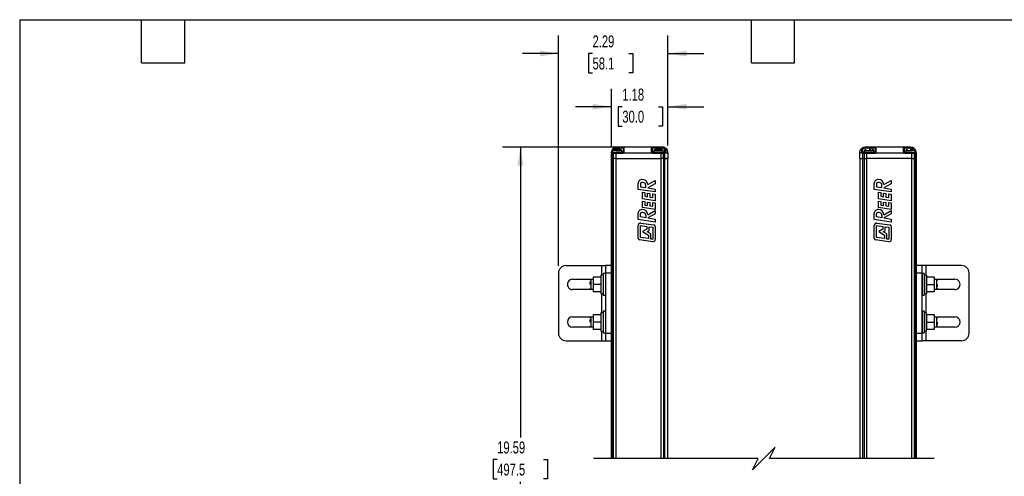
# Model space of a CAD drawing. Header units: inches. Extents: x 0.2 to 10.8, y 0.2 to 8.2.
# Tile 14 of 25: x 0.2 to 7.1, y 5.1 to 8.2. Entities that reach past the tile are written whole.
import ezdxf

# ---------------------------------------------------------------- set-up
doc = ezdxf.new("R2010")
doc.units = ezdxf.units.IN
doc.header["$MEASUREMENT"] = 0
doc.layers.add('DIMENSIONS', color=140, linetype='Continuous', lineweight=25)
doc.layers.add('TEXT', color=140, linetype='Continuous', lineweight=25)
doc.styles.add('SLDTEXTSTYLE0', font='TXT', dxfattribs={"width": 0.7})
doc.dimstyles.new('SLDDIMSTYLE0', dxfattribs={"dimtxt": 0.084961, "dimasz": 0.13, "dimexe": 0, "dimexo": 0.0625, "dimgap": 0.02124, "dimtad": 0, "dimtih": 1, "dimtoh": 1, "dimlfac": 3, "dimrnd": 1e-09, "dimzin": 12, "dimdsep": 46, "dimtxsty": 'SLDTEXTSTYLE0', "dimsah": 1, "dimcen": 0.09, "dimadec": 0, "dimazin": 3, "dimtfac": 1, "dimtmove": 0, "dimatfit": 0, "dimfxl": 0, "dimfrac": 2, "dimtolj": 1, "dimtzin": 12, "dimarcsym": 0})
doc.dimstyles.new('SLDDIMSTYLE1', dxfattribs={"dimtxt": 0.084961, "dimasz": 0.13, "dimexe": 0, "dimexo": 0.0625, "dimgap": 0.02124, "dimtad": 0, "dimtih": 1, "dimtoh": 1, "dimlfac": 3, "dimrnd": 1e-09, "dimzin": 12, "dimdsep": 46, "dimtxsty": 'SLDTEXTSTYLE0', "dimsah": 1, "dimcen": 0.09, "dimadec": 0, "dimazin": 3, "dimtfac": 1, "dimtofl": 0, "dimtmove": 0, "dimatfit": 3, "dimfxl": 0, "dimfrac": 2, "dimtolj": 1, "dimtzin": 12, "dimarcsym": 0})

# ---------------------------------------------------------------- blocks, each defined once
blk = doc.blocks.new('_D')
at = {"layer": 'DIMENSIONS'}
for p, q in [((4.3745, 7.3668), (4.3745, 7.7679)), ((4.7682, 7.3721), (4.7682, 7.7679)), ((4.3745, 7.6429), (4.1245, 7.6429)), ((4.4505, 7.6429), (4.422, 7.6429)), ((4.422, 7.6429), (4.422, 7.5079)), ((4.703, 7.6429), (4.7315, 7.6429)), ((4.7315, 7.6429), (4.7315, 7.5079)), ((4.7682, 7.6429), (5.0182, 7.6429)), ((4.422, 7.5079), (4.4505, 7.5079)), ((4.7315, 7.5079), (4.703, 7.5079))]:
    blk.add_line(p, q, dxfattribs=at)
for points in [[(4.3745, 7.6429), (4.2445, 7.6629), (4.2445, 7.6229)], [(4.7682, 7.6429), (4.8982, 7.6229), (4.8982, 7.6629)]]:
    blk.add_solid(points, dxfattribs=at)
at = {"layer": 'DIMENSIONS', "char_height": 0.08333, "attachment_point": 1, "style": 'SLDTEXTSTYLE0'}
for s, insert in [('1.18', (4.4505, 7.7693)), ('30.0', (4.4505, 7.6153))]:
    blk.add_mtext(s, dxfattribs=dict(at, insert=insert))
blk = doc.blocks.new('_D_1')
at = {"layer": 'DIMENSIONS'}
for p, q in [((4.0055, 6.533), (4.0055, 8.1387)), ((4.7682, 7.3721), (4.7682, 8.1387)), ((4.0055, 8.0137), (3.7555, 8.0137)), ((4.2428, 8.0137), (4.2143, 8.0137)), ((4.2143, 8.0137), (4.2143, 7.8787)), ((4.4953, 8.0137), (4.5238, 8.0137)), ((4.5238, 8.0137), (4.5238, 7.8787)), ((4.7682, 8.0137), (5.0182, 8.0137)), ((4.2143, 7.8787), (4.2428, 7.8787)), ((4.5238, 7.8787), (4.4953, 7.8787))]:
    blk.add_line(p, q, dxfattribs=at)
for points in [[(4.0055, 8.0137), (3.8755, 8.0337), (3.8755, 7.9937)], [(4.7682, 8.0137), (4.8982, 7.9937), (4.8982, 8.0337)]]:
    blk.add_solid(points, dxfattribs=at)
at = {"layer": 'DIMENSIONS', "char_height": 0.08333, "attachment_point": 1, "style": 'SLDTEXTSTYLE0'}
for s, insert in [('2.29', (4.2428, 8.1402)), ('58.1', (4.2428, 7.9861))]:
    blk.add_mtext(s, dxfattribs=dict(at, insert=insert))
blk = doc.blocks.new('_D_2')
at = {"layer": 'DIMENSIONS'}
for p, q in [((4.4118, 7.3615), (3.6146, 7.3615)), ((3.7396, 7.3615), (3.7396, 5.3361)), ((3.578, 5.1821), (3.5495, 5.1821)), ((3.5495, 5.1821), (3.5495, 5.0471)), ((3.9011, 5.1821), (3.9297, 5.1821)), ((3.9297, 5.1821), (3.9297, 5.0471)), ((3.5495, 5.0471), (3.578, 5.0471)), ((3.7396, 4.0208), (3.7396, 5.028)), ((3.9297, 5.0471), (3.9011, 5.0471)), ((3.684, 3.9374), (3.7951, 3.993)), ((3.7951, 3.993), (3.7396, 4.0208)), ((3.7396, 3.9096), (3.684, 3.9374)), ((3.7396, 2.7483), (3.7396, 3.9096)), ((4.4118, 2.7483), (3.6146, 2.7483))]:
    blk.add_line(p, q, dxfattribs=at)
for points in [[(3.7396, 7.3615), (3.7196, 7.2315), (3.7596, 7.2315)], [(3.7396, 2.7483), (3.7596, 2.8783), (3.7196, 2.8783)]]:
    blk.add_solid(points, dxfattribs=at)
at = {"layer": 'DIMENSIONS', "char_height": 0.08333, "attachment_point": 1, "style": 'SLDTEXTSTYLE0'}
for s, insert in [('19.59', (3.578, 5.3085)), ('497.5', (3.578, 5.1545))]:
    blk.add_mtext(s, dxfattribs=dict(at, insert=insert))

msp = doc.modelspace()

# ---------------------------------------------------------------- linework, layer by layer
for p, q in [((4.4357, 7.3457), (4.392, 7.3457)), ((4.4139, 7.3562), (4.4139, 7.3615)), ((4.4618, 7.3615), (4.4139, 7.3615)), ((4.4139, 7.3562), (4.4565, 7.3562)), ((4.4139, 7.3457), (4.4139, 7.3562)), ((4.4565, 7.3562), (4.4565, 7.3273)), ((4.4618, 7.3615), (4.4618, 7.3281)), ((4.6547, 7.3615), (4.4618, 7.3615)), ((4.6547, 7.3281), (4.6547, 7.3615)), ((4.7288, 7.3615), (4.6547, 7.3615)), ((4.6599, 7.3273), (4.6599, 7.3562)), ((4.6599, 7.3562), (4.726, 7.3562)), ((4.7245, 7.3457), (4.6807, 7.3457)), ((4.7451, 7.3486), (4.7452, 7.3481)), ((4.7452, 7.3482), (4.7454, 7.3494)), ((4.7452, 7.3482), (4.7454, 7.3494)), ((4.7452, 7.3481), (4.7452, 7.3273)), ((4.7536, 7.3526), (4.7526, 7.3533)), ((4.7536, 7.3527), (4.7538, 7.3522)), ((6.1194, 7.3522), (6.1196, 7.3527)), ((6.1206, 7.3533), (6.1195, 7.3526)), ((6.1278, 7.3494), (6.1279, 7.3482)), ((6.1278, 7.3494), (6.1279, 7.3482)), ((6.1279, 7.3481), (6.1281, 7.3486)), ((6.1279, 7.3273), (6.1279, 7.3481)), ((6.2185, 7.3615), (6.1443, 7.3615)), ((6.1472, 7.3562), (6.2132, 7.3562)), ((6.1856, 7.3457), (6.1706, 7.3457)), ((6.2132, 7.3562), (6.2132, 7.3273)), ((6.2185, 7.3615), (6.2185, 7.3281)), ((6.4114, 7.3615), (6.2185, 7.3615)), ((6.4114, 7.3281), (6.4114, 7.3615)), ((6.4593, 7.3615), (6.4114, 7.3615)), ((6.4167, 7.3273), (6.4167, 7.3562)), ((6.4167, 7.3562), (6.4593, 7.3562)), ((6.4593, 7.3615), (6.4593, 7.3562)), ((6.4593, 7.3562), (6.4593, 7.3457)), ((6.4743, 7.3457), (6.4593, 7.3457)), ((4.3822, 7.3168), (4.3745, 7.3168)), ((4.3745, 7.2827), (4.3745, 7.3168)), ((4.3745, 5.1907), (4.3745, 7.2827)), ((4.3822, 7.2827), (4.3745, 7.2827)), ((4.3798, 7.3221), (4.3798, 7.3247)), ((4.3798, 7.3221), (4.3859, 7.3221)), ((4.3802, 7.3273), (4.3811, 7.33)), ((4.3811, 7.3273), (4.3802, 7.3273)), ((4.3811, 7.3347), (4.3811, 7.3238)), ((4.4467, 7.3347), (4.3811, 7.3347)), ((4.3811, 7.3238), (4.4467, 7.3238)), ((4.3822, 7.3168), (4.3822, 7.2827)), ((4.3865, 7.3168), (4.3822, 7.3168)), ((4.3822, 5.1907), (4.3822, 7.2827)), ((4.3865, 7.2827), (4.3822, 7.2827)), ((4.3859, 7.3221), (4.3902, 7.3221)), ((4.4051, 7.3168), (4.3865, 7.3168)), ((4.3865, 7.3168), (4.3865, 7.2827)), ((4.3865, 7.2827), (4.3865, 5.1907)), ((4.4051, 7.2827), (4.3865, 7.2827)), ((4.3902, 7.3221), (4.4051, 7.3221)), ((4.4051, 7.3221), (4.4051, 7.3168)), ((4.4513, 7.3221), (4.4051, 7.3221)), ((4.4513, 7.3168), (4.4051, 7.3168)), ((4.4051, 7.3168), (4.4051, 7.2827)), ((4.4051, 7.2827), (4.4051, 5.1907)), ((4.4051, 7.2827), (4.7201, 7.2827)), ((4.4368, 7.3227), (4.4076, 7.3227)), ((4.4368, 7.3221), (4.4368, 7.3227)), ((4.4467, 7.3238), (4.4467, 7.3347)), ((4.4565, 7.3273), (4.4467, 7.3273)), ((4.4513, 7.3221), (4.4513, 7.3168)), ((4.4604, 7.3221), (4.6561, 7.3221)), ((4.6698, 7.3273), (4.6599, 7.3273)), ((4.6652, 7.3168), (4.6652, 7.3221)), ((4.7201, 7.3221), (4.6652, 7.3221)), ((4.7201, 7.3168), (4.6652, 7.3168)), ((4.6698, 7.3347), (4.6698, 7.3238)), ((4.7354, 7.3347), (4.6698, 7.3347)), ((4.6698, 7.3238), (4.7354, 7.3238)), ((4.6796, 7.3227), (4.6796, 7.3221)), ((4.7256, 7.3227), (4.6796, 7.3227)), ((4.7201, 7.3168), (4.7201, 7.3221)), ((4.7345, 7.3221), (4.7201, 7.3221)), ((4.7201, 7.2827), (4.7201, 7.3168)), ((4.7367, 7.3168), (4.7201, 7.3168)), ((4.7201, 5.1907), (4.7201, 7.2827)), ((4.7367, 7.2827), (4.7201, 7.2827)), ((4.7345, 7.3221), (4.74, 7.3221)), ((4.7354, 7.3238), (4.7354, 7.3347)), ((4.7452, 7.3273), (4.7354, 7.3273)), ((4.7367, 7.2827), (4.7367, 7.3168)), ((4.7422, 7.3168), (4.7367, 7.3168)), ((4.7367, 7.2827), (4.7367, 5.1907)), ((4.7455, 7.2827), (4.7367, 7.2827)), ((4.7367, 7.2827), (4.7455, 7.2827)), ((4.7416, 7.3224), (4.74, 7.3221)), ((4.7455, 7.3174), (4.7422, 7.3168)), ((4.7455, 7.3174), (4.7455, 7.2827)), ((4.7455, 7.2827), (4.7455, 5.1907)), ((4.7455, 7.2827), (4.7682, 7.2827)), ((4.7682, 7.2827), (4.7455, 7.2827)), ((4.7682, 7.3221), (4.7682, 7.2827)), ((4.7682, 5.1907), (4.7682, 7.2827)), ((6.105, 7.3221), (6.1111, 7.3221)), ((6.105, 7.2827), (6.105, 7.3221)), ((6.105, 7.2827), (6.105, 5.1907)), ((6.105, 7.2827), (6.1277, 7.2827)), ((6.121, 7.3221), (6.1111, 7.3221)), ((6.1277, 7.2827), (6.1277, 7.3174)), ((6.131, 7.3168), (6.1277, 7.3174)), ((6.1277, 5.1907), (6.1277, 7.2827)), ((6.1364, 7.2827), (6.1277, 7.2827)), ((6.1378, 7.3273), (6.1279, 7.3273)), ((6.1364, 7.3168), (6.131, 7.3168)), ((6.1332, 7.3221), (6.1316, 7.3224)), ((6.1332, 7.3221), (6.1387, 7.3221)), ((6.1531, 7.3168), (6.1364, 7.3168)), ((6.1364, 7.3168), (6.1364, 7.2827)), ((6.1364, 7.2827), (6.1364, 5.1907)), ((6.1364, 7.2827), (6.1531, 7.2827)), ((6.1378, 7.3347), (6.1378, 7.3238)), ((6.1706, 7.3347), (6.1378, 7.3347)), ((6.1378, 7.3238), (6.1706, 7.3238)), ((6.1387, 7.3221), (6.1531, 7.3221)), ((6.1706, 7.3227), (6.1476, 7.3227)), ((6.1531, 7.3221), (6.1531, 7.3168)), ((6.208, 7.3221), (6.1531, 7.3221)), ((6.1531, 7.3168), (6.1531, 7.2827)), ((6.208, 7.3168), (6.1531, 7.3168)), ((6.1531, 7.2827), (6.1531, 5.1907)), ((6.4681, 7.2827), (6.1531, 7.2827)), ((6.2034, 7.3347), (6.1706, 7.3347)), ((6.1706, 7.3238), (6.2034, 7.3238)), ((6.1936, 7.3227), (6.1706, 7.3227)), ((6.1936, 7.3221), (6.1936, 7.3227)), ((6.2034, 7.3238), (6.2034, 7.3347)), ((6.2132, 7.3273), (6.2034, 7.3273)), ((6.208, 7.3168), (6.208, 7.3221)), ((6.2171, 7.3221), (6.4128, 7.3221)), ((6.4265, 7.3273), (6.4167, 7.3273)), ((6.4219, 7.3168), (6.4219, 7.3221)), ((6.4681, 7.3221), (6.4219, 7.3221)), ((6.4681, 7.3168), (6.4219, 7.3168)), ((6.4265, 7.3347), (6.4265, 7.3238)), ((6.4593, 7.3347), (6.4265, 7.3347)), ((6.4265, 7.3238), (6.4593, 7.3238)), ((6.4363, 7.3227), (6.4363, 7.3221)), ((6.4654, 7.3227), (6.4363, 7.3227)), ((6.4921, 7.3347), (6.4593, 7.3347)), ((6.4593, 7.3238), (6.4921, 7.3238)), ((6.4681, 7.3168), (6.4681, 7.3221)), ((6.4681, 7.3221), (6.483, 7.3221)), ((6.4681, 7.2827), (6.4681, 7.3168)), ((6.4867, 7.3168), (6.4681, 7.3168)), ((6.4681, 5.1907), (6.4681, 7.2827)), ((6.4681, 7.2827), (6.4867, 7.2827)), ((6.483, 7.3221), (6.4873, 7.3221)), ((6.4867, 7.2827), (6.4867, 7.3168)), ((6.491, 7.3168), (6.4867, 7.3168)), ((6.4867, 5.1907), (6.4867, 7.2827)), ((6.491, 7.2827), (6.4867, 7.2827)), ((6.4873, 7.3221), (6.4934, 7.3221)), ((6.491, 7.2827), (6.491, 7.3168)), ((6.491, 7.3168), (6.4987, 7.3168)), ((6.491, 5.1907), (6.491, 7.2827)), ((6.4987, 7.2827), (6.491, 7.2827)), ((6.4921, 7.3238), (6.4921, 7.3347)), ((6.4921, 7.33), (6.493, 7.3273)), ((6.493, 7.3273), (6.4921, 7.3273)), ((6.4934, 7.3247), (6.4934, 7.3221)), ((6.4987, 7.3221), (6.4987, 7.3168)), ((6.4987, 7.3168), (6.4987, 7.2827)), ((6.4987, 7.2827), (6.4987, 5.1907)), ((4.5608, 7.0664), (4.5608, 7.1074)), ((4.5775, 7.1045), (4.5775, 7.0842)), ((4.5775, 7.0842), (4.6139, 7.0787)), ((4.6139, 7.0787), (4.6139, 7.0945)), ((4.6798, 7.1059), (4.6273, 7.0767)), ((4.6273, 7.0767), (4.6798, 7.0688)), ((4.6274, 7.0997), (4.6798, 7.1288)), ((4.6798, 7.1288), (4.6798, 7.1059)), ((6.2062, 7.0664), (6.2062, 7.1074)), ((6.2229, 7.1045), (6.2229, 7.0842)), ((6.2229, 7.0842), (6.2593, 7.0787)), ((6.2593, 7.0787), (6.2593, 7.0945)), ((6.3253, 7.1059), (6.2727, 7.0767)), ((6.2727, 7.0767), (6.3253, 7.0688)), ((6.2728, 7.0997), (6.3253, 7.1288)), ((6.3253, 7.1288), (6.3253, 7.1059)), ((4.6798, 7.0485), (4.5608, 7.0664)), ((4.59, 7.0004), (4.59, 7.0465)), ((4.59, 7.0465), (4.6067, 7.0441)), ((4.6798, 6.9876), (4.59, 7.0004)), ((4.6067, 7.0441), (4.6067, 7.0183)), ((4.6067, 7.0183), (4.6257, 7.0156)), ((4.6257, 7.0156), (4.6257, 7.0394)), ((4.6257, 7.0394), (4.6424, 7.037)), ((4.6424, 7.037), (4.6424, 7.0132)), ((4.6424, 7.0132), (4.6631, 7.0102)), ((4.6631, 7.036), (4.6798, 7.0337)), ((4.6631, 7.0102), (4.6631, 7.036)), ((4.6798, 7.0688), (4.6798, 7.0485)), ((4.6798, 7.0337), (4.6798, 6.9876)), ((6.3253, 7.0485), (6.2062, 7.0664)), ((6.2354, 7.0465), (6.2522, 7.0441)), ((6.2354, 7.0004), (6.2354, 7.0465)), ((6.3253, 6.9876), (6.2354, 7.0004)), ((6.2522, 7.0441), (6.2522, 7.0183)), ((6.2522, 7.0183), (6.2712, 7.0156)), ((6.2712, 7.0156), (6.2712, 7.0394)), ((6.2712, 7.0394), (6.2879, 7.037)), ((6.2879, 7.037), (6.2879, 7.0132)), ((6.2879, 7.0132), (6.3086, 7.0102)), ((6.3086, 7.0102), (6.3086, 7.036)), ((6.3086, 7.036), (6.3253, 7.0337)), ((6.3253, 7.0688), (6.3253, 7.0485)), ((6.3253, 7.0337), (6.3253, 6.9876)), ((4.59, 6.9395), (4.59, 6.9856)), ((4.59, 6.9856), (4.6067, 6.9832)), ((4.6798, 6.9267), (4.59, 6.9395)), ((4.6067, 6.9832), (4.6067, 6.9574)), ((4.6067, 6.9574), (4.6257, 6.9547)), ((4.6257, 6.9547), (4.6257, 6.9785)), ((4.6257, 6.9785), (4.6424, 6.9761)), ((4.6424, 6.9761), (4.6424, 6.9523)), ((4.6424, 6.9523), (4.6631, 6.9493)), ((4.6631, 6.9493), (4.6631, 6.9751)), ((4.6631, 6.9751), (4.6798, 6.9728)), ((4.6798, 6.9728), (4.6798, 6.9267)), ((6.2354, 6.9856), (6.2522, 6.9832)), ((6.2354, 6.9395), (6.2354, 6.9856)), ((6.3253, 6.9267), (6.2354, 6.9395)), ((6.2522, 6.9832), (6.2522, 6.9574)), ((6.2522, 6.9574), (6.2712, 6.9547)), ((6.2712, 6.9547), (6.2712, 6.9785)), ((6.2712, 6.9785), (6.2879, 6.9761)), ((6.2879, 6.9761), (6.2879, 6.9523)), ((6.2879, 6.9523), (6.3086, 6.9493)), ((6.3086, 6.9751), (6.3253, 6.9728)), ((6.3086, 6.9493), (6.3086, 6.9751)), ((6.3253, 6.9728), (6.3253, 6.9267)), ((4.5608, 6.8569), (4.5608, 6.8979)), ((4.5775, 6.8747), (4.5775, 6.8951)), ((4.6139, 6.8692), (4.5775, 6.8747)), ((4.6139, 6.885), (4.6139, 6.8692)), ((4.6798, 6.8964), (4.6273, 6.8672)), ((4.6273, 6.8672), (4.6798, 6.8593)), ((4.6274, 6.8902), (4.6798, 6.9194)), ((4.6798, 6.9194), (4.6798, 6.8964)), ((6.2062, 6.8569), (6.2062, 6.8979)), ((6.2229, 6.8747), (6.2229, 6.8951)), ((6.2593, 6.8692), (6.2229, 6.8747)), ((6.2593, 6.885), (6.2593, 6.8692)), ((6.3253, 6.8964), (6.2727, 6.8672)), ((6.2727, 6.8672), (6.3253, 6.8593)), ((6.2728, 6.8902), (6.3253, 6.9194)), ((6.3253, 6.9194), (6.3253, 6.8964)), ((4.6798, 6.8391), (4.5608, 6.8569)), ((4.5609, 6.7261), (4.5609, 6.8161)), ((4.5776, 6.7309), (4.5776, 6.8148)), ((4.5776, 6.8148), (4.6204, 6.8089)), ((4.5786, 6.8315), (4.6702, 6.8189)), ((4.6204, 6.8089), (4.6204, 6.7887)), ((4.6371, 6.8066), (4.6631, 6.803)), ((4.6371, 6.7792), (4.6371, 6.8066)), ((4.6631, 6.803), (4.6631, 6.7185)), ((4.6798, 6.8593), (4.6798, 6.8391)), ((4.6798, 6.8079), (4.6798, 6.7173)), ((6.3253, 6.8391), (6.2062, 6.8569)), ((6.2063, 6.7261), (6.2063, 6.8161)), ((6.223, 6.8148), (6.2658, 6.8089)), ((6.223, 6.7309), (6.223, 6.8148)), ((6.224, 6.8315), (6.3157, 6.8189)), ((6.2658, 6.8089), (6.2658, 6.7887)), ((6.2826, 6.8066), (6.3086, 6.803)), ((6.2826, 6.7792), (6.2826, 6.8066)), ((6.3086, 6.803), (6.3086, 6.7185)), ((6.3253, 6.8593), (6.3253, 6.8391)), ((6.3253, 6.8079), (6.3253, 6.7173)), ((4.6326, 6.723), (4.5776, 6.7309)), ((4.6204, 6.7887), (4.5919, 6.7719)), ((4.5919, 6.7719), (4.6326, 6.747)), ((4.6243, 6.7716), (4.6371, 6.7792)), ((4.6493, 6.7563), (4.6243, 6.7716)), ((4.6326, 6.747), (4.6326, 6.723)), ((4.6493, 6.7205), (4.6493, 6.7563)), ((6.278, 6.723), (6.223, 6.7309)), ((6.2658, 6.7887), (6.2373, 6.7719)), ((6.2373, 6.7719), (6.278, 6.747)), ((6.2697, 6.7716), (6.2826, 6.7792)), ((6.2947, 6.7563), (6.2697, 6.7716)), ((6.278, 6.747), (6.278, 6.723)), ((6.2947, 6.7205), (6.2947, 6.7563)), ((4.662, 6.7018), (4.5704, 6.715)), ((4.6631, 6.7185), (4.6493, 6.7205)), ((6.3075, 6.7018), (6.2159, 6.715)), ((6.3086, 6.7185), (6.2947, 6.7205)), ((4.058, 6.5355), (4.3073, 6.5355)), ((4.3073, 6.5355), (4.3336, 6.5355)), ((4.3073, 6.4678), (4.3073, 6.5355)), ((4.373, 6.5355), (4.3336, 6.5355)), ((4.3336, 6.5355), (4.3336, 6.483)), ((4.373, 6.5355), (4.373, 6.483)), ((6.5393, 6.5355), (6.5, 6.5355)), ((6.5, 6.483), (6.5, 6.5355)), ((6.5393, 6.483), (6.5393, 6.5355)), ((6.5656, 6.5355), (6.5393, 6.5355)), ((6.8149, 6.5355), (6.5656, 6.5355)), ((6.5656, 6.5355), (6.5656, 6.4678)), ((4.0055, 6.483), (4.0055, 6.0631)), ((4.2485, 6.4568), (4.301, 6.4568)), ((4.2485, 6.4043), (4.2485, 6.4568)), ((4.301, 6.4568), (4.301, 6.4043)), ((4.317, 6.4678), (4.3013, 6.4678)), ((4.3013, 6.4678), (4.3013, 6.4043)), ((4.317, 6.4678), (4.317, 6.3408)), ((4.3332, 6.4793), (4.3176, 6.4793)), ((4.3176, 6.4793), (4.3176, 6.4043)), ((4.3332, 6.4793), (4.3332, 6.3292)), ((4.373, 6.483), (4.3336, 6.483)), ((4.3336, 6.483), (4.3336, 6.0631)), ((4.373, 6.483), (4.373, 6.0631)), ((6.5393, 6.483), (6.5, 6.483)), ((6.5, 6.0631), (6.5, 6.483)), ((6.5393, 6.0631), (6.5393, 6.483)), ((6.5553, 6.4793), (6.5398, 6.4793)), ((6.5398, 6.4793), (6.5398, 6.3292)), ((6.5553, 6.4793), (6.5553, 6.4043)), ((6.5717, 6.4678), (6.5559, 6.4678)), ((6.5559, 6.4678), (6.5559, 6.3408)), ((6.5717, 6.4678), (6.5717, 6.4043)), ((6.5719, 6.4043), (6.5719, 6.4568)), ((6.5719, 6.4568), (6.6244, 6.4568)), ((6.6244, 6.4568), (6.6244, 6.4043)), ((6.8674, 6.0631), (6.8674, 6.483)), ((4.1039, 6.4404), (4.2352, 6.4404)), ((4.2247, 6.4222), (4.2247, 6.4043)), ((4.2485, 6.4371), (4.2312, 6.4371)), ((4.2312, 6.4371), (4.2312, 6.4043)), ((4.2312, 6.4043), (4.2312, 6.3715)), ((4.2352, 6.4404), (4.2485, 6.4378)), ((4.301, 6.4043), (4.2485, 6.4043)), ((4.2485, 6.3518), (4.2485, 6.4043)), ((4.3013, 6.4371), (4.301, 6.4371)), ((4.301, 6.4043), (4.301, 6.3518)), ((4.3013, 6.4043), (4.3013, 6.3408)), ((4.3176, 6.4371), (4.317, 6.4371)), ((4.3176, 6.4043), (4.3176, 6.3292)), ((4.3336, 6.4371), (4.3332, 6.4371)), ((4.3745, 6.4371), (4.373, 6.4371)), ((6.5, 6.4371), (6.4987, 6.4371)), ((6.5398, 6.4371), (6.5393, 6.4371)), ((6.5559, 6.4371), (6.5553, 6.4371)), ((6.5553, 6.4043), (6.5553, 6.3292)), ((6.5719, 6.4371), (6.5717, 6.4371)), ((6.5717, 6.4043), (6.5717, 6.3408)), ((6.5719, 6.4043), (6.6244, 6.4043)), ((6.5719, 6.3518), (6.5719, 6.4043)), ((6.6244, 6.4378), (6.6378, 6.4404)), ((6.6417, 6.4371), (6.6244, 6.4371)), ((6.6244, 6.4043), (6.6244, 6.3518)), ((6.6378, 6.4404), (6.769, 6.4404)), ((6.6417, 6.4043), (6.6417, 6.4371)), ((6.6417, 6.3715), (6.6417, 6.4043)), ((6.6483, 6.3863), (6.6483, 6.4043)), ((4.2352, 6.3682), (4.1039, 6.3682)), ((4.2312, 6.3715), (4.2485, 6.3715)), ((4.2485, 6.3708), (4.2352, 6.3682)), ((4.301, 6.3518), (4.2485, 6.3518)), ((4.301, 6.3715), (4.3013, 6.3715)), ((4.3013, 6.3408), (4.317, 6.3408)), ((4.3073, 6.2053), (4.3073, 6.3408)), ((4.317, 6.3715), (4.3176, 6.3715)), ((4.3176, 6.3292), (4.3332, 6.3292)), ((4.3332, 6.3715), (4.3336, 6.3715)), ((4.373, 6.3715), (4.3745, 6.3715)), ((6.4987, 6.3715), (6.5, 6.3715)), ((6.5393, 6.3715), (6.5398, 6.3715)), ((6.5398, 6.3292), (6.5553, 6.3292)), ((6.5553, 6.3715), (6.5559, 6.3715)), ((6.5559, 6.3408), (6.5717, 6.3408)), ((6.5656, 6.3408), (6.5656, 6.2053)), ((6.5717, 6.3715), (6.5719, 6.3715)), ((6.6244, 6.3518), (6.5719, 6.3518)), ((6.6244, 6.3715), (6.6417, 6.3715)), ((6.6378, 6.3682), (6.6244, 6.3708)), ((6.769, 6.3682), (6.6378, 6.3682)), ((4.1039, 6.1779), (4.2352, 6.1779)), ((4.2352, 6.1779), (4.2485, 6.1753)), ((4.2485, 6.1943), (4.301, 6.1943)), ((4.2485, 6.1418), (4.2485, 6.1943)), ((4.301, 6.1943), (4.301, 6.1418)), ((4.317, 6.2053), (4.3013, 6.2053)), ((4.3013, 6.2053), (4.3013, 6.1418)), ((4.317, 6.2053), (4.317, 6.0783)), ((4.3332, 6.2168), (4.3176, 6.2168)), ((4.3176, 6.2168), (4.3176, 6.1418)), ((4.3332, 6.2168), (4.3332, 6.0668)), ((6.5553, 6.2168), (6.5398, 6.2168)), ((6.5398, 6.2168), (6.5398, 6.0668)), ((6.5553, 6.2168), (6.5553, 6.1418)), ((6.5717, 6.2053), (6.5559, 6.2053)), ((6.5559, 6.0783), (6.5559, 6.2053)), ((6.5717, 6.1418), (6.5717, 6.2053)), ((6.5719, 6.1418), (6.5719, 6.1943)), ((6.5719, 6.1943), (6.6244, 6.1943)), ((6.6244, 6.1943), (6.6244, 6.1418)), ((6.6244, 6.1753), (6.6378, 6.1779)), ((6.6378, 6.1779), (6.769, 6.1779)), ((4.2247, 6.1598), (4.2247, 6.1418)), ((4.2485, 6.1746), (4.2312, 6.1746)), ((4.2312, 6.1746), (4.2312, 6.1418)), ((4.2312, 6.1418), (4.2312, 6.109)), ((4.2312, 6.109), (4.2485, 6.109)), ((4.2485, 6.1083), (4.2352, 6.1057)), ((4.301, 6.1418), (4.2485, 6.1418)), ((4.2485, 6.0893), (4.2485, 6.1418)), ((4.3013, 6.1746), (4.301, 6.1746)), ((4.301, 6.1418), (4.301, 6.0893)), ((4.301, 6.109), (4.3013, 6.109)), ((4.3013, 6.1418), (4.3013, 6.0783)), ((4.3176, 6.1746), (4.317, 6.1746)), ((4.317, 6.109), (4.3176, 6.109)), ((4.3176, 6.1418), (4.3176, 6.0668)), ((4.3336, 6.1746), (4.3332, 6.1746)), ((4.3332, 6.109), (4.3336, 6.109)), ((4.3745, 6.1746), (4.373, 6.1746)), ((4.373, 6.109), (4.3745, 6.109)), ((6.5, 6.1746), (6.4987, 6.1746)), ((6.4987, 6.109), (6.5, 6.109)), ((6.5398, 6.1746), (6.5393, 6.1746)), ((6.5393, 6.109), (6.5398, 6.109)), ((6.5559, 6.1746), (6.5553, 6.1746)), ((6.5553, 6.1418), (6.5553, 6.0668)), ((6.5553, 6.109), (6.5559, 6.109)), ((6.5719, 6.1746), (6.5717, 6.1746)), ((6.5717, 6.0783), (6.5717, 6.1418)), ((6.5717, 6.109), (6.5719, 6.109)), ((6.5719, 6.0893), (6.5719, 6.1418)), ((6.5719, 6.1418), (6.6244, 6.1418)), ((6.6417, 6.1746), (6.6244, 6.1746)), ((6.6244, 6.1418), (6.6244, 6.0893)), ((6.6244, 6.109), (6.6417, 6.109)), ((6.6378, 6.1057), (6.6244, 6.1083)), ((6.6417, 6.1418), (6.6417, 6.1746)), ((6.6417, 6.109), (6.6417, 6.1418)), ((6.6483, 6.1238), (6.6483, 6.1418)), ((4.2352, 6.1057), (4.1039, 6.1057)), ((4.301, 6.0893), (4.2485, 6.0893)), ((4.3013, 6.0783), (4.317, 6.0783)), ((4.3073, 6.0106), (4.3073, 6.0783)), ((4.3176, 6.0668), (4.3332, 6.0668)), ((4.3336, 6.0631), (4.3336, 6.0106)), ((4.3336, 6.0631), (4.373, 6.0631)), ((4.373, 6.0631), (4.373, 6.0106)), ((6.5, 6.0631), (6.5393, 6.0631)), ((6.5, 6.0106), (6.5, 6.0631)), ((6.5393, 6.0106), (6.5393, 6.0631)), ((6.5398, 6.0668), (6.5553, 6.0668)), ((6.5559, 6.0783), (6.5717, 6.0783)), ((6.5656, 6.0783), (6.5656, 6.0106)), ((6.6244, 6.0893), (6.5719, 6.0893)), ((6.769, 6.1057), (6.6378, 6.1057)), ((4.058, 6.0106), (4.3073, 6.0106)), ((4.3073, 6.0106), (4.3336, 6.0106)), ((4.3336, 6.0106), (4.373, 6.0106)), ((6.5, 6.0106), (6.5393, 6.0106)), ((6.5656, 6.0106), (6.5393, 6.0106)), ((6.8149, 6.0106), (6.5656, 6.0106))]:
    msp.add_line(p, q)
at = {"flags": 128}
for points in [[(4.7536, 7.3527), (4.7508, 7.3548), (4.7456, 7.3577), (4.7382, 7.3603), (4.7288, 7.3615), (4.7288, 7.3615)], [(4.7538, 7.3522), (4.7538, 7.3494), (4.7538, 7.3441), (4.7538, 7.3368), (4.7538, 7.3281)], [(6.1194, 7.3281), (6.1194, 7.3368), (6.1194, 7.3441), (6.1194, 7.3494), (6.1194, 7.3522)], [(4.3911, 7.3238), (4.391, 7.3234), (4.3909, 7.3227)], [(4.4368, 7.3227), (4.4368, 7.3234), (4.4367, 7.3238)], [(4.6798, 7.3238), (4.6797, 7.3234), (4.6796, 7.3227)], [(4.7256, 7.3227), (4.7255, 7.3234), (4.7254, 7.3238)], [(4.7367, 7.3168), (4.7367, 7.3179), (4.7366, 7.3189), (4.7364, 7.3198), (4.7361, 7.3206), (4.7358, 7.3212), (4.7354, 7.3217), (4.735, 7.322), (4.7345, 7.3221)], [(4.7419, 7.3224), (4.741, 7.3222), (4.74, 7.3221)], [(4.7422, 7.3168), (4.7422, 7.3179), (4.742, 7.3189), (4.7418, 7.3198), (4.7416, 7.3206), (4.7412, 7.3212), (4.7408, 7.3217), (4.7404, 7.322), (4.74, 7.3221)], [(4.7447, 7.3251), (4.7444, 7.3244), (4.744, 7.324)], [(4.7452, 7.3273), (4.7451, 7.3263), (4.7449, 7.3255)], [(4.7522, 7.3221), (4.7589, 7.3221), (4.762, 7.3221)], [(4.762, 7.3221), (4.764, 7.3221), (4.7671, 7.3221), (4.7682, 7.3221)], [(6.1282, 7.3257), (6.128, 7.3263), (6.1279, 7.3273)], [(6.1291, 7.3241), (6.1288, 7.3244), (6.1284, 7.3252)], [(6.1332, 7.3221), (6.1322, 7.3222), (6.1312, 7.3225)], [(6.1387, 7.3221), (6.1382, 7.322), (6.1378, 7.3217), (6.1374, 7.3212), (6.1371, 7.3206), (6.1368, 7.3198), (6.1366, 7.3189), (6.1365, 7.3179), (6.1364, 7.3168)], [(6.1478, 7.3238), (6.1477, 7.3234), (6.1476, 7.3227)], [(6.1936, 7.3227), (6.1935, 7.3234), (6.1934, 7.3238)], [(6.4365, 7.3238), (6.4364, 7.3234), (6.4363, 7.3227)], [(6.4823, 7.3227), (6.4822, 7.3234), (6.4821, 7.3238)], [(6.493, 7.3273), (6.495, 7.3276), (6.4967, 7.3279), (6.4978, 7.3281), (6.4982, 7.3281)]]:
    msp.add_lwpolyline(points, dxfattribs=at)
for centre, radius, start, end in [((4.4139, 7.3221), 0.0394, 89.99993, 171.1505), ((4.392, 7.3347), 0.0109, 90.00084, 179.99916), ((4.4357, 7.3347), 0.0109, 0.00084, 89.99916), ((4.4618, 7.3562), 0.00525, 89.99979, 180.00128), ((4.6547, 7.3562), 0.00525, 359.99872, 90.00021), ((4.6807, 7.3347), 0.0109, 90.0004, 179.9996), ((4.7245, 7.3347), 0.0109, 0.0004, 89.9996), ((4.7288, 7.3221), 0.0394, 0.00031, 50.98305), ((6.1487, 7.3347), 0.0109, 90.0004, 179.9996), ((6.1925, 7.3347), 0.0109, 0.0004, 89.9996), ((6.2185, 7.3562), 0.00525, 89.99888, 180.00219), ((6.4114, 7.3562), 0.00525, 359.9969, 90.00203), ((6.4374, 7.3347), 0.0109, 89.99996, 180.00004), ((6.4593, 7.3221), 0.0394, 8.8495, 90.00007), ((6.4812, 7.3347), 0.0109, 359.99996, 90.00004), ((4.3798, 7.3168), 0.00525, 89.99979, 179.99701), ((4.3868, 7.3175), 0.00469, 101.41677, 188.05064), ((4.3911, 7.3175), 0.00469, 101.4184, 188.05043), ((4.4513, 7.3273), 0.00525, 270.01185, 329.9894), ((4.4513, 7.3273), 0.00525, 330.00592, 359.9934), ((4.6652, 7.3273), 0.00525, 180.00544, 209.99326), ((4.6652, 7.3273), 0.00525, 210.0106, 269.98868), ((6.208, 7.3273), 0.00525, 270.01139, 329.9904), ((6.208, 7.3273), 0.00525, 329.99744, 359.99989), ((6.4219, 7.3273), 0.00525, 180.00777, 209.99291), ((6.4219, 7.3273), 0.00525, 210.0106, 269.98815), ((6.482, 7.3175), 0.00469, 351.94759, 78.58357), ((6.4864, 7.3175), 0.00469, 351.94957, 78.5816), ((6.4934, 7.3168), 0.00525, 0.00299, 90.00021), ((4.5895, 7.1078), 0.0287, 89.99989, 180.80171), ((4.5886, 7.1045), 0.0111, 103.6949, 180.00043), ((4.5912, 7.0947), 0.0213, 57.56382, 104.22272), ((4.5881, 7.0972), 0.0394, 3.66355, 87.92436), ((4.5935, 7.0945), 0.0204, 0.00001, 63.45874), ((6.2349, 7.1078), 0.0287, 89.99996, 180.80154), ((6.2341, 7.1045), 0.0111, 103.69453, 180.00048), ((6.2367, 7.0947), 0.0213, 57.56368, 104.22281), ((6.2335, 7.0972), 0.0394, 3.66355, 87.92428), ((6.239, 7.0945), 0.0204, 359.9996, 63.45915), ((4.5895, 6.8983), 0.0287, 89.99989, 180.80209), ((4.5886, 6.8951), 0.0111, 103.6949, 180.00043), ((4.5912, 6.8853), 0.0213, 57.56382, 104.22272), ((4.5881, 6.8877), 0.0394, 3.66323, 87.92437), ((4.5935, 6.885), 0.0204, 0.00001, 63.45874), ((6.2349, 6.8983), 0.0287, 89.99996, 180.80192), ((6.2341, 6.8951), 0.0111, 103.69453, 180.00048), ((6.2367, 6.8853), 0.0213, 57.56368, 104.22281), ((6.2335, 6.8877), 0.0394, 3.66323, 87.9243), ((6.239, 6.885), 0.0204, 359.9996, 63.45915), ((4.5765, 6.8161), 0.0156, 82.17527, 180.00074), ((4.6687, 6.8079), 0.0111, 0.00103, 82.17517), ((6.2219, 6.8161), 0.0156, 82.17565, 180.00021), ((6.3141, 6.8079), 0.0111, 0.001, 82.17549), ((4.572, 6.7261), 0.0111, 179.99965, 261.79034), ((6.2175, 6.7261), 0.0111, 180.00013, 261.79015), ((4.6643, 6.7173), 0.0156, 261.78998, 0.00031), ((6.3097, 6.7173), 0.0156, 261.78998, 0.00031), ((4.058, 6.483), 0.0525, 90.00005, 180.00006), ((6.8149, 6.483), 0.0525, 359.99994, 89.99995), ((4.1039, 6.4043), 0.0361, 89.99984, 270.00016), ((4.2312, 6.4305), 0.00656, 90.00067, 179.99848), ((6.6417, 6.4305), 0.00656, 0.00152, 89.99933), ((6.769, 6.4043), 0.0361, 269.99984, 90.00016), ((4.2312, 6.378), 0.00656, 180.00152, 269.99933), ((6.6417, 6.378), 0.00656, 270.00067, 359.99848), ((4.1039, 6.1418), 0.0361, 90, 270), ((6.769, 6.1418), 0.0361, 270, 90), ((4.2312, 6.1681), 0.00656, 90.00067, 180.00019), ((4.2312, 6.1156), 0.00656, 179.99981, 269.99933), ((6.6417, 6.1681), 0.00656, 359.99981, 89.99933), ((6.6417, 6.1156), 0.00656, 270.00067, 0.00019), ((4.058, 6.0631), 0.0525, 180.00015, 269.99995), ((6.8149, 6.0631), 0.0525, 270.00005, 359.99985)]:
    msp.add_arc(centre, radius, start, end)
for points, knots in [([(4.3775, 7.3372), (4.3785, 7.3393), (4.3805, 7.3435), (4.3835, 7.3471), (4.3851, 7.349)], [0, 0, 0, 0, 0.48321, 1, 1, 1, 1]), ([(4.3878, 7.3516), (4.389, 7.3526), (4.3919, 7.355), (4.3953, 7.3568), (4.3972, 7.3578)], [0, 0, 0, 0, 0.420484, 1, 1, 1, 1]), ([(4.3893, 7.3451), (4.3901, 7.3461), (4.3933, 7.3504), (4.4021, 7.3549), (4.41, 7.3558), (4.4139, 7.3562)], [0, 0, 0, 0, 0.133979, 0.580851, 1, 1, 1, 1]), ([(4.7288, 7.3615), (4.7286, 7.3614), (4.7282, 7.3614), (4.7276, 7.361), (4.7271, 7.3604), (4.7265, 7.3594), (4.7261, 7.358), (4.726, 7.3568), (4.726, 7.3562)], [0, 0, 0, 0, 0.0929239, 0.196995, 0.3160378, 0.4487505, 0.7323477, 1, 1, 1, 1]), ([(4.726, 7.3562), (4.7284, 7.356), (4.7329, 7.3557), (4.7385, 7.3533), (4.7424, 7.3509), (4.7444, 7.3492), (4.7451, 7.3486)], [0, 0, 0, 0, 0.34708, 0.637118, 0.863475, 1, 1, 1, 1]), ([(4.7451, 7.3486), (4.7451, 7.349), (4.7452, 7.3499), (4.7457, 7.3513), (4.7467, 7.3525), (4.748, 7.3534), (4.7496, 7.3539), (4.7512, 7.3538), (4.7525, 7.3534), (4.7533, 7.3529), (4.7536, 7.3527)], [0, 0, 0, 0, 0.107614, 0.229039, 0.361767, 0.50087, 0.639766, 0.772006, 0.892874, 1, 1, 1, 1]), ([(4.7452, 7.3481), (4.7453, 7.3486), (4.7454, 7.3496), (4.746, 7.351), (4.747, 7.3521), (4.7482, 7.3529), (4.7496, 7.3533), (4.7511, 7.3534), (4.7526, 7.353), (4.7534, 7.3524), (4.7538, 7.3522)], [0, 0, 0, 0, 0.124115, 0.248466, 0.37316, 0.498306, 0.623756, 0.749342, 0.874828, 1, 1, 1, 1]), ([(6.105, 7.3221), (6.1052, 7.325), (6.1055, 7.3309), (6.1086, 7.3392), (6.1131, 7.3467), (6.1174, 7.3507), (6.1196, 7.3527)], [0, 0, 0, 0, 0.250007, 0.499998, 0.750001, 1, 1, 1, 1]), ([(6.1194, 7.3522), (6.1197, 7.3524), (6.1204, 7.3529), (6.1218, 7.3533), (6.1234, 7.3534), (6.125, 7.3529), (6.1263, 7.352), (6.1273, 7.3508), (6.1278, 7.3495), (6.1279, 7.3486), (6.1279, 7.3481)], [0, 0, 0, 0, 0.1074942, 0.2290935, 0.3622022, 0.5016909, 0.6407971, 0.7729105, 0.8933997, 1, 1, 1, 1]), ([(6.1196, 7.3527), (6.1205, 7.3534), (6.123, 7.3553), (6.1281, 7.3581), (6.1354, 7.3608), (6.1412, 7.3612), (6.1443, 7.3615)], [0, 0, 0, 0, 0.132495, 0.354621, 0.645085, 1, 1, 1, 1]), ([(6.1196, 7.3527), (6.1199, 7.3529), (6.1206, 7.3534), (6.122, 7.3538), (6.1236, 7.3539), (6.1251, 7.3534), (6.1265, 7.3525), (6.1274, 7.3513), (6.128, 7.3499), (6.1281, 7.349), (6.1281, 7.3486)], [0, 0, 0, 0, 0.107126, 0.227993, 0.360234, 0.499133, 0.638233, 0.770961, 0.892386, 1, 1, 1, 1]), ([(6.1281, 7.3486), (6.1288, 7.3492), (6.1307, 7.3509), (6.1346, 7.3533), (6.1403, 7.3557), (6.1448, 7.356), (6.1472, 7.3562)], [0, 0, 0, 0, 0.136088, 0.36115, 0.650659, 1, 1, 1, 1]), ([(6.1443, 7.3615), (6.1447, 7.3614), (6.1456, 7.3611), (6.1465, 7.3598), (6.1471, 7.3582), (6.1472, 7.3569), (6.1472, 7.3562)], [0, 0, 0, 0, 0.180799, 0.40798, 0.688024, 1, 1, 1, 1]), ([(6.4593, 7.3562), (6.4632, 7.3558), (6.4711, 7.3549), (6.4798, 7.3504), (6.483, 7.3462), (6.4838, 7.3452)], [0, 0, 0, 0, 0.421133, 0.870121, 1, 1, 1, 1]), ([(4.3745, 7.3221), (4.3745, 7.3231), (4.3746, 7.3251), (4.3748, 7.3271), (4.375, 7.3281)], [0, 0, 0, 0, 0.481069, 1, 1, 1, 1]), ([(4.3798, 7.3247), (4.3791, 7.3247), (4.3778, 7.3246), (4.3762, 7.3241), (4.3748, 7.3233), (4.3746, 7.3224), (4.3745, 7.3221)], [0, 0, 0, 0, 0.31959, 0.603824, 0.828817, 1, 1, 1, 1]), ([(4.375, 7.3281), (4.3751, 7.3281), (4.3756, 7.328), (4.3767, 7.3279), (4.3783, 7.3276), (4.3795, 7.3274), (4.3802, 7.3273)], [0, 0, 0, 0, 0.076118, 0.292888, 0.617312, 1, 1, 1, 1]), ([(4.3798, 7.3247), (4.3798, 7.3252), (4.3798, 7.326), (4.38, 7.3269), (4.3802, 7.3273)], [0, 0, 0, 0, 0.49021, 1, 1, 1, 1]), ([(4.4604, 7.3221), (4.4599, 7.3213), (4.4588, 7.3198), (4.4566, 7.3182), (4.454, 7.317), (4.4522, 7.3169), (4.4513, 7.3168)], [0, 0, 0, 0, 0.249223, 0.499957, 0.749227, 1, 1, 1, 1]), ([(4.4565, 7.3273), (4.4565, 7.3269), (4.4564, 7.326), (4.456, 7.3251), (4.4558, 7.3247)], [0, 0, 0, 0, 0.486698, 1, 1, 1, 1]), ([(4.4558, 7.3247), (4.4559, 7.3246), (4.4564, 7.3244), (4.4573, 7.3239), (4.4587, 7.323), (4.4598, 7.3224), (4.4604, 7.3221)], [0, 0, 0, 0, 0.076126, 0.29288, 0.617307, 1, 1, 1, 1]), ([(4.4618, 7.3281), (4.4611, 7.3281), (4.4599, 7.3281), (4.4583, 7.3279), (4.4571, 7.3278), (4.4567, 7.3275), (4.4565, 7.3273)], [0, 0, 0, 0, 0.372553, 0.689903, 0.906363, 1, 1, 1, 1]), ([(4.4618, 7.3281), (4.4617, 7.3271), (4.4616, 7.325), (4.4608, 7.3231), (4.4604, 7.3221)], [0, 0, 0, 0, 0.503759, 1, 1, 1, 1]), ([(4.6561, 7.3221), (4.6557, 7.3231), (4.6549, 7.325), (4.6547, 7.3271), (4.6547, 7.3281)], [0, 0, 0, 0, 0.496272, 1, 1, 1, 1]), ([(4.6547, 7.3281), (4.6554, 7.3281), (4.6566, 7.3281), (4.6582, 7.3279), (4.6594, 7.3278), (4.6598, 7.3275), (4.6599, 7.3273)], [0, 0, 0, 0, 0.372559, 0.689906, 0.906364, 1, 1, 1, 1]), ([(4.6561, 7.3221), (4.6567, 7.3224), (4.6577, 7.323), (4.6591, 7.3239), (4.6601, 7.3244), (4.6605, 7.3246), (4.6606, 7.3247)], [0, 0, 0, 0, 0.382719, 0.707128, 0.923877, 1, 1, 1, 1]), ([(4.6652, 7.3168), (4.6643, 7.3169), (4.6624, 7.317), (4.6599, 7.3182), (4.6576, 7.3198), (4.6566, 7.3213), (4.6561, 7.3221)], [0, 0, 0, 0, 0.249224, 0.49995, 0.749245, 1, 1, 1, 1]), ([(4.6606, 7.3247), (4.6604, 7.3251), (4.66, 7.326), (4.66, 7.3269), (4.6599, 7.3273)], [0, 0, 0, 0, 0.513298, 1, 1, 1, 1]), ([(4.7445, 7.3247), (4.7442, 7.3242), (4.7435, 7.3233), (4.7425, 7.3227), (4.7419, 7.3224), (4.7417, 7.3224), (4.7416, 7.3224)], [0, 0, 0, 0, 0.48536, 0.833183, 0.93931, 1, 1, 1, 1]), ([(4.7416, 7.3224), (4.7419, 7.3224), (4.7424, 7.3224), (4.7431, 7.3219), (4.7436, 7.3213), (4.7442, 7.3204), (4.7447, 7.3195), (4.7452, 7.3184), (4.7454, 7.3177), (4.7455, 7.3174)], [0, 0, 0, 0, 0.128505, 0.224938, 0.348523, 0.496979, 0.662529, 0.834016, 1, 1, 1, 1]), ([(4.7452, 7.3273), (4.7452, 7.3269), (4.7452, 7.326), (4.7447, 7.3252), (4.7445, 7.3247)], [0, 0, 0, 0, 0.47298, 1, 1, 1, 1]), ([(4.7445, 7.3247), (4.7446, 7.3248), (4.7449, 7.3251), (4.7456, 7.3252), (4.7465, 7.3251), (4.7476, 7.3248), (4.7489, 7.3243), (4.7501, 7.3236), (4.7512, 7.3229), (4.7519, 7.3223), (4.7522, 7.3221)], [0, 0, 0, 0, 0.048987, 0.12044, 0.226143, 0.367081, 0.532653, 0.704529, 0.864339, 1, 1, 1, 1]), ([(4.7452, 7.3273), (4.7453, 7.3274), (4.7455, 7.3277), (4.7462, 7.3279), (4.7471, 7.3282), (4.7483, 7.3283), (4.7497, 7.3284), (4.7511, 7.3284), (4.7525, 7.3283), (4.7534, 7.3282), (4.7538, 7.3281)], [0, 0, 0, 0, 0.040362, 0.11537, 0.226662, 0.367399, 0.527365, 0.694496, 0.856106, 1, 1, 1, 1]), ([(4.7522, 7.3221), (4.7513, 7.3211), (4.7495, 7.3189), (4.7469, 7.3179), (4.7455, 7.3174)], [0, 0, 0, 0, 0.474283, 1, 1, 1, 1]), ([(4.7538, 7.3281), (4.7537, 7.3271), (4.7536, 7.325), (4.7527, 7.3231), (4.7522, 7.3221)], [0, 0, 0, 0, 0.4931469, 1, 1, 1, 1]), ([(6.1194, 7.3281), (6.1198, 7.3282), (6.1207, 7.3283), (6.1221, 7.3284), (6.1235, 7.3284), (6.1249, 7.3283), (6.1261, 7.3282), (6.127, 7.3279), (6.1277, 7.3277), (6.1279, 7.3274), (6.1279, 7.3273)], [0, 0, 0, 0, 0.143871, 0.305468, 0.47259, 0.632545, 0.773282, 0.884584, 0.959608, 1, 1, 1, 1]), ([(6.121, 7.3221), (6.1205, 7.3231), (6.1196, 7.325), (6.1194, 7.3271), (6.1194, 7.3281)], [0, 0, 0, 0, 0.510173, 1, 1, 1, 1]), ([(6.121, 7.3221), (6.1213, 7.3223), (6.1219, 7.3229), (6.1231, 7.3236), (6.1243, 7.3243), (6.1256, 7.3248), (6.1267, 7.3251), (6.1276, 7.3252), (6.1283, 7.3251), (6.1285, 7.3248), (6.1286, 7.3247)], [0, 0, 0, 0, 0.135684, 0.295512, 0.467361, 0.632926, 0.773864, 0.879565, 0.951018, 1, 1, 1, 1]), ([(6.1277, 7.3174), (6.1263, 7.3179), (6.1236, 7.3189), (6.1218, 7.3211), (6.121, 7.3221)], [0, 0, 0, 0, 0.535406, 1, 1, 1, 1]), ([(6.1277, 7.3174), (6.1278, 7.3177), (6.128, 7.3184), (6.1285, 7.3195), (6.129, 7.3204), (6.1295, 7.3213), (6.1301, 7.3219), (6.1307, 7.3224), (6.1313, 7.3224), (6.1316, 7.3224)], [0, 0, 0, 0, 0.165985, 0.33747, 0.503023, 0.651474, 0.775062, 0.871489, 1, 1, 1, 1]), ([(6.1286, 7.3247), (6.1284, 7.3252), (6.128, 7.326), (6.128, 7.3269), (6.1279, 7.3273)], [0, 0, 0, 0, 0.527026, 1, 1, 1, 1]), ([(6.1316, 7.3224), (6.1315, 7.3224), (6.1309, 7.3226), (6.1297, 7.3232), (6.129, 7.3242), (6.1286, 7.3247)], [0, 0, 0, 0, 0.059093, 0.523697, 1, 1, 1, 1]), ([(6.131, 7.3168), (6.131, 7.3175), (6.1311, 7.3188), (6.1315, 7.3204), (6.1321, 7.3217), (6.1329, 7.322), (6.1332, 7.3221)], [0, 0, 0, 0, 0.332089, 0.623595, 0.845437, 1, 1, 1, 1]), ([(6.2171, 7.3221), (6.2166, 7.3213), (6.2155, 7.3198), (6.2133, 7.3182), (6.2108, 7.317), (6.2089, 7.3169), (6.208, 7.3168)], [0, 0, 0, 0, 0.249223, 0.499957, 0.749231, 1, 1, 1, 1]), ([(6.2132, 7.3273), (6.2132, 7.3269), (6.2132, 7.326), (6.2127, 7.3251), (6.2125, 7.3247)], [0, 0, 0, 0, 0.486918, 1, 1, 1, 1]), ([(6.2125, 7.3247), (6.2127, 7.3246), (6.2131, 7.3244), (6.214, 7.3239), (6.2154, 7.323), (6.2165, 7.3224), (6.2171, 7.3221)], [0, 0, 0, 0, 0.076133, 0.292886, 0.61731, 1, 1, 1, 1]), ([(6.2185, 7.3281), (6.2178, 7.3281), (6.2166, 7.3281), (6.215, 7.3279), (6.2138, 7.3278), (6.2134, 7.3275), (6.2132, 7.3273)], [0, 0, 0, 0, 0.372558, 0.689922, 0.906369, 1, 1, 1, 1]), ([(6.2185, 7.3281), (6.2184, 7.3271), (6.2183, 7.325), (6.2175, 7.3231), (6.2171, 7.3221)], [0, 0, 0, 0, 0.503759, 1, 1, 1, 1]), ([(6.4128, 7.3221), (6.4124, 7.3231), (6.4116, 7.325), (6.4115, 7.3271), (6.4114, 7.3281)], [0, 0, 0, 0, 0.496274, 1, 1, 1, 1]), ([(6.4167, 7.3273), (6.4165, 7.3275), (6.4161, 7.3278), (6.4149, 7.3279), (6.4133, 7.3281), (6.4121, 7.3281), (6.4114, 7.3281)], [0, 0, 0, 0, 0.093624, 0.31007, 0.627442, 1, 1, 1, 1]), ([(6.4128, 7.3221), (6.4134, 7.3224), (6.4145, 7.323), (6.4159, 7.3239), (6.4168, 7.3244), (6.4172, 7.3246), (6.4174, 7.3247)], [0, 0, 0, 0, 0.382706, 0.707126, 0.923876, 1, 1, 1, 1]), ([(6.4219, 7.3168), (6.421, 7.3169), (6.4192, 7.317), (6.4166, 7.3182), (6.4144, 7.3198), (6.4133, 7.3213), (6.4128, 7.3221)], [0, 0, 0, 0, 0.249217, 0.499953, 0.749243, 1, 1, 1, 1]), ([(6.4174, 7.3247), (6.4172, 7.3251), (6.4167, 7.326), (6.4167, 7.3269), (6.4167, 7.3273)], [0, 0, 0, 0, 0.513083, 1, 1, 1, 1]), ([(6.493, 7.3273), (6.4931, 7.3269), (6.4934, 7.326), (6.4934, 7.3252), (6.4934, 7.3247)], [0, 0, 0, 0, 0.509796, 1, 1, 1, 1]), ([(6.4987, 7.3221), (6.4986, 7.3224), (6.4983, 7.3233), (6.497, 7.3241), (6.4954, 7.3246), (6.4941, 7.3247), (6.4934, 7.3247)], [0, 0, 0, 0, 0.171135, 0.396141, 0.680392, 1, 1, 1, 1]), ([(6.4987, 7.3221), (6.4987, 7.3231), (6.4986, 7.3251), (6.4983, 7.3271), (6.4982, 7.3281)], [0, 0, 0, 0, 0.481036, 1, 1, 1, 1])]:
    msp.add_open_spline(points, degree=3, knots=knots)
at = {"layer": 'DIMENSIONS', "color": 140}
for p, q in [((5.5153, 5.2694), (5.4366, 5.1907)), ((5.476, 5.1907), (5.5153, 5.2694)), ((5.3972, 5.1907), (4.2495, 5.1907)), ((5.4366, 5.1907), (5.3579, 5.112)), ((5.3579, 5.112), (5.3972, 5.1907)), ((6.6237, 5.1907), (5.476, 5.1907))]:
    msp.add_line(p, q, dxfattribs=at)
at = {"layer": 'TEXT'}
for p, q in [((0.25, 8.25), (10.75, 8.25)), ((0.25, 8.25), (0.25, 0.25)), ((1.1, 7.95), (1.1, 8.25)), ((1.4, 7.95), (1.4, 8.25)), ((5.35, 7.95), (5.35, 8.25)), ((5.65, 7.95), (5.65, 8.25)), ((1.1, 7.95), (1.4, 7.95)), ((5.35, 7.95), (5.65, 7.95))]:
    msp.add_line(p, q, dxfattribs=at)

# ---------------------------------------------------------------- dimensions: what is measured, and where the dimension line sits
at = {"layer": 'DIMENSIONS'}
for base, p1, p2, picture, middle in [((4.0055, 8.0137), (4.7682, 7.3221), (4.0055, 6.483), '_D_1', (4.3691, 8.0137)), ((4.7682, 7.6429), (4.3745, 7.3168), (4.7682, 7.3221), '_D', (4.5767, 7.6429))]:
    dim = msp.add_linear_dim(base=base, p1=p1, p2=p2, angle=0, dimstyle='SLDDIMSTYLE0', dxfattribs=at)
    dim.commit()
    dim.dimension.update_dxf_attribs({"geometry": picture, "text_midpoint": middle, "dimtype": 160})
dim = msp.add_linear_dim(base=(3.7396, 2.7483), p1=(4.4618, 7.3615), p2=(4.4618, 2.7483), angle=90, text='19.59', dimstyle='SLDDIMSTYLE1', dxfattribs=at)
dim.commit()
dim.dimension.update_dxf_attribs({"geometry": '_D_2', "text_midpoint": (3.7396, 5.1821), "dimtype": 160})

doc.saveas('drawing.dxf')
